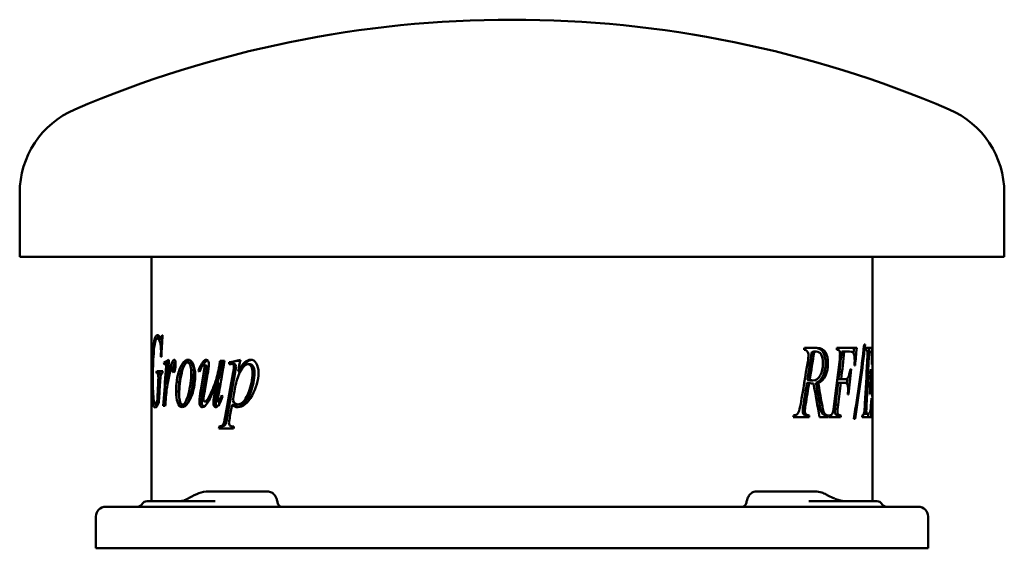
# Model space of a CAD drawing. Header units: millimetres. Extents: x 242 to 598, y 202 to 392.
import ezdxf

# ---------------------------------------------------------------- set-up
doc = ezdxf.new("R2010")
doc.units = ezdxf.units.MM
doc.header["$LTSCALE"] = 2
doc.layers.add('Widoczne (ISO)', color=7, linetype='Continuous', lineweight=50)

msp = doc.modelspace()

# ---------------------------------------------------------------- linework, layer by layer
at = {"layer": 'Widoczne (ISO)'}
for p, q in [((242.5, 306.84), (242.5, 329.84)), ((597.5, 306.84), (597.5, 329.84)), ((597.5, 306.84), (242.5, 306.84)), ((290, 218.66), (290, 306.84)), ((550, 269.68), (550, 306.84)), ((293.19, 277.32), (292.2, 277.32)), ((293.95, 277.32), (293.47, 277.32)), ((294.02, 278.57), (293.85, 278.57)), ((530.01, 273.92), (525.46, 273.92)), ((544.27, 273.92), (537.17, 273.92)), ((547.3, 275.15), (546.98, 275.15)), ((549.83, 273.92), (547.68, 273.92)), ((293.42, 270.69), (293.57, 270.69)), ((525.32, 273.25), (525.37, 273.25)), ((528.1, 272.47), (528.94, 272.47)), ((528.85, 272.62), (529.69, 272.62)), ((538.88, 272.62), (539.8, 272.62)), ((539.8, 272.62), (541.67, 272.62)), ((547.64, 273.25), (547.71, 273.25)), ((548.1, 272.58), (548.72, 272.58)), ((548.72, 272.58), (549.13, 272.58)), ((295.48, 268.66), (294.52, 268.66)), ((295.9, 268.15), (294.94, 268.15)), ((296.15, 267.87), (295.2, 267.87)), ((298.41, 266.87), (297.47, 266.87)), ((298.51, 266.25), (297.64, 266.25)), ((303.9, 268.73), (303, 268.73)), ((309.45, 268.89), (308.6, 268.89)), ((309.66, 267.66), (308.81, 267.66)), ((315.3, 267.72), (314.49, 267.72)), ((316.4, 269.26), (314.74, 269.26)), ((318.05, 268.03), (318.05, 268.75)), ((318.84, 268.75), (318.05, 268.75)), ((318.84, 268.15), (318.84, 268.75)), ((319.76, 268.15), (318.99, 268.15)), ((325.64, 268.07), (324.91, 268.07)), ((542.25, 266.26), (542.01, 266.26)), ((543.5, 267.61), (543.71, 267.61)), ((549.4, 266.28), (549.34, 266.28)), ((549.7, 267.92), (549.75, 267.92)), ((291.86, 264.84), (291.95, 264.84)), ((294.07, 265.56), (291.9, 265.56)), ((292.93, 264.84), (291.95, 264.84)), ((293.39, 264.31), (292.41, 264.31)), ((307.46, 265.74), (306.99, 265.74)), ((322.03, 265.44), (321.27, 265.44)), ((550, 253.46), (550, 264)), ((295.8, 260.72), (295.54, 260.72)), ((314.3, 261.52), (313.48, 261.52)), ((526.32, 261.36), (527.15, 261.36)), ((526.51, 262.4), (527.33, 262.4)), ((527.66, 262.24), (528.49, 262.24)), ((528.54, 261.08), (528.73, 261.08)), ((529.57, 261.36), (530.42, 261.36)), ((537.6, 261.36), (538.52, 261.36)), ((537.75, 262.67), (538.67, 262.67)), ((538.52, 261.36), (539.85, 261.36)), ((539.98, 262.67), (538.67, 262.67)), ((547.66, 261.38), (548.23, 261.38)), ((547.73, 262.69), (548.29, 262.69)), ((548.23, 261.38), (548.61, 261.38)), ((548.65, 262.69), (548.29, 262.69)), ((541.07, 257.17), (541.34, 257.17)), ((549.04, 257.22), (549.13, 257.22)), ((549.64, 255.87), (549.59, 255.87)), ((292.38, 253.86), (291.39, 253.86)), ((292.7, 254.73), (292.09, 254.73)), ((294.24, 253), (294.98, 253)), ((302.16, 253.49), (301.24, 253.49)), ((310.08, 254.63), (309.22, 254.63)), ((314.82, 254.37), (314.16, 254.37)), ((319.85, 253.47), (319.08, 253.47)), ((322.1, 253.59), (321.34, 253.59)), ((525.05, 253.42), (525.86, 253.42)), ((536.65, 253.46), (537.56, 253.46)), ((547.16, 252.72), (547.8, 252.72)), ((521.39, 248.92), (527.09, 248.92)), ((525.1, 250.03), (525.92, 250.03)), ((526.37, 249.6), (527.19, 249.6)), ((530.86, 248.92), (533.87, 248.92)), ((533.09, 249.6), (533.97, 249.6)), ((534.11, 248.92), (538.47, 248.92)), ((537.65, 249.6), (538.57, 249.6)), ((546.25, 248.92), (549.45, 248.92)), ((547.12, 250.17), (548.1, 250.17)), ((548.47, 250.17), (548.1, 250.17)), ((550, 218.66), (550, 249.63)), ((315.25, 245.6), (314.44, 245.6)), ((543.21, 248.35), (543.71, 248.35)), ((314.33, 244.93), (319.62, 244.93)), ((319.28, 222.16), (310.42, 222.16)), ((330.29, 222.16), (319.28, 222.16)), ((331.87, 222.16), (330.29, 222.16)), ((509.7, 222.16), (508.13, 222.16)), ((520.45, 222.16), (509.7, 222.16)), ((529.31, 222.16), (520.45, 222.16)), ((273.5, 216.66), (278, 216.66)), ((562, 216.66), (278, 216.66)), ((288.43, 218.66), (303.91, 218.66)), ((312.95, 218.66), (303.91, 218.66)), ((536.09, 218.66), (527.05, 218.66)), ((536.09, 218.66), (551.57, 218.66)), ((562, 216.66), (566.5, 216.66)), ((270, 201.66), (270, 213.16)), ((570, 213.16), (570, 201.66)), ((270, 201.66), (278, 201.66)), ((562, 201.66), (278, 201.66)), ((562, 201.66), (570, 201.66))]:
    msp.add_line(p, q, dxfattribs=at)
for centre, radius, start, end in [((420, -7.66), 400, 66.7905, 113.2095), ((275.28, 329.84), 32.78, 113.2095, 180), ((564.72, 329.84), 32.78, 0, 66.7905), ((273.5, 213.16), 3.5, 90, 180), ((284.97, 218.66), 2, 270, 330), ((288.43, 216.66), 2, 90, 150), ((551.57, 216.66), 2, 30, 90), ((555.03, 218.66), 2, 210, 270), ((566.5, 213.16), 3.5, 0, 90)]:
    msp.add_arc(centre, radius, start, end, dxfattribs=at)
for centre, major_axis, ratio, start_param, end_param in [((306.36, 218.77), (0.1, 2.5), 0.341609, 0.168083, 0.169923), ((531.5, 217.06), (1.62, 4.09), 0.518576, 6.215108, 6.21858), ((303.74, 217.62), (-0.95, 1.76), 0.572665, 6.282714, 6.285264)]:
    msp.add_ellipse(centre, major_axis=major_axis, ratio=ratio, start_param=start_param, end_param=end_param, dxfattribs=at)
for points, knots in [([(290.24, 262.68), (290.24, 264.84), (290.26, 266.9), (290.33, 268.85), (290.39, 270.79), (290.48, 272.44), (290.61, 273.79), (290.74, 275.14), (290.91, 276.2), (291.12, 276.98)], [0, 0, 0, 0, 1, 1, 1, 2, 2, 2, 3, 3, 3, 3]), ([(293.45, 272.73), (293.45, 273.94), (293.33, 275.01), (293.09, 275.94), (292.86, 276.86), (292.55, 277.32), (292.2, 277.32)], [0, 0, 0, 0, 1, 1, 1, 2, 2, 2, 2]), ([(293.47, 277.32), (293.54, 277.32), (293.6, 277.4), (293.65, 277.54), (293.7, 277.68), (293.77, 278.03), (293.85, 278.57)], [0, 0, 0, 0, 1, 1, 1, 2, 2, 2, 2]), ([(529.16, 273.92), (530.61, 273.92), (531.59, 273.41), (532.18, 272.38), (532.77, 271.35), (533.05, 269.99), (533.05, 268.31)], [0, 0, 0, 0, 1, 1, 1, 2, 2, 2, 2]), ([(530.01, 273.92), (531.47, 273.92), (532.45, 273.41), (533.05, 272.38), (533.64, 271.35), (533.93, 269.99), (533.93, 268.31)], [0, 0, 0, 0, 1, 1, 1, 2, 2, 2, 2]), ([(526.87, 271.25), (526.87, 271.81), (526.74, 272.28), (526.47, 272.68), (526.21, 273.07), (525.83, 273.26), (525.32, 273.25)], [0, 0, 0, 0, 1, 1, 1, 2, 2, 2, 2]), ([(532.09, 268.39), (532.09, 269.75), (531.9, 270.79), (531.51, 271.52), (531.12, 272.25), (530.52, 272.62), (529.69, 272.62)], [0, 0, 0, 0, 1, 1, 1, 2, 2, 2, 2]), ([(538.27, 271.76), (538.27, 272.07), (538.24, 272.34), (538.17, 272.58), (538.11, 272.81), (538.01, 272.98), (537.88, 273.09), (537.75, 273.19), (537.48, 273.25), (537.07, 273.25)], [0, 0, 0, 0, 1, 1, 1, 2, 2, 2, 3, 3, 3, 3]), ([(543.56, 269.49), (543.56, 270.31), (543.49, 270.95), (543.35, 271.43), (543.21, 271.91), (543.03, 272.24), (542.8, 272.43)], [0, 0, 0, 0, 1, 1, 1, 2, 2, 2, 2]), ([(548.14, 271.76), (548.14, 272.22), (548.11, 272.59), (548.06, 272.85), (548, 273.12), (547.89, 273.25), (547.71, 273.25)], [0, 0, 0, 0, 1, 1, 1, 2, 2, 2, 2]), ([(298.01, 265.13), (297.92, 265.13), (297.83, 265.22), (297.77, 265.41), (297.7, 265.59), (297.66, 265.87), (297.64, 266.25)], [0, 0, 0, 0, 1, 1, 1, 2, 2, 2, 2]), ([(298.21, 269.69), (298.36, 269.69), (298.47, 269.57), (298.56, 269.33), (298.64, 269.09), (298.68, 268.74), (298.68, 268.28)], [0, 0, 0, 0, 1, 1, 1, 2, 2, 2, 2]), ([(298.88, 258.35), (298.88, 260.16), (299.06, 261.97), (299.45, 263.79), (299.84, 265.61), (300.37, 267.05), (301.07, 268.1), (301.77, 269.16), (302.48, 269.69), (303.19, 269.69)], [0, 0, 0, 0, 1, 1, 1, 2, 2, 2, 3, 3, 3, 3]), ([(299.81, 258.35), (299.81, 260.16), (299.99, 261.97), (300.38, 263.79), (300.77, 265.61), (301.29, 267.05), (301.99, 268.1), (302.53, 268.93), (303.09, 269.43), (303.64, 269.61)], [0, 0, 0, 0, 1, 1, 1, 2, 2, 2, 2.785493, 2.785493, 2.785493, 2.785493]), ([(303, 268.73), (302.21, 268.73), (301.52, 267.43), (300.9, 264.84), (300.29, 262.26), (300.01, 259.69), (300.01, 257.14)], [0, 0, 0, 0, 1, 1, 1, 2, 2, 2, 2]), ([(304.35, 265.19), (304.35, 266.34), (304.22, 267.21), (303.97, 267.82), (303.72, 268.42), (303.39, 268.73), (303, 268.73)], [0, 0, 0, 0, 1, 1, 1, 2, 2, 2, 2]), ([(303.19, 269.69), (303.91, 269.69), (304.53, 269.15), (305.02, 268.08), (305.51, 267.01), (305.76, 265.63), (305.76, 263.93)], [0, 0, 0, 0, 1, 1, 1, 2, 2, 2, 2]), ([(305.24, 265.19), (305.24, 266.34), (305.11, 267.21), (304.86, 267.82), (304.61, 268.42), (304.29, 268.73), (303.9, 268.73)], [0, 0, 0, 0, 1, 1, 1, 2, 2, 2, 2]), ([(308.81, 267.66), (308.65, 267.66), (308.49, 267.57), (308.33, 267.39), (308.17, 267.2), (307.82, 266.52), (307.27, 265.33)], [0, 0, 0, 0, 1, 1, 1, 2, 2, 2, 2]), ([(309.12, 267.13), (309.12, 267.27), (309.08, 267.39), (309.02, 267.5), (308.96, 267.61), (308.89, 267.66), (308.81, 267.66)], [0, 0, 0, 0, 1, 1, 1, 2, 2, 2, 2]), ([(309.22, 254.63), (309.44, 254.63), (309.73, 254.83), (310.1, 255.23), (310.46, 255.64), (310.95, 256.54), (311.57, 257.94), (312.2, 259.34), (312.72, 260.66), (313.14, 261.88), (313.56, 263.11), (314.01, 265.06), (314.49, 267.72)], [0, 0, 0, 0, 1, 1, 1, 2, 2, 2, 3, 3, 3, 4, 4, 4, 4]), ([(309.97, 267.13), (309.97, 267.27), (309.94, 267.39), (309.87, 267.5), (309.81, 267.61), (309.74, 267.66), (309.66, 267.66)], [0, 0, 0, 0, 1, 1, 1, 2, 2, 2, 2]), ([(309.84, 269.69), (310.1, 269.69), (310.31, 269.51), (310.48, 269.16), (310.65, 268.82), (310.74, 268.38), (310.74, 267.85)], [0, 0, 0, 0, 1, 1, 1, 2, 2, 2, 2]), ([(313.84, 261.52), (313.88, 261.64), (313.92, 261.76), (313.96, 261.88), (314.38, 263.11), (314.82, 265.06), (315.3, 267.72)], [2.900712, 2.900712, 2.900712, 2.900712, 3, 3, 3, 4, 4, 4, 4]), ([(319.72, 267.11), (319.72, 267.44), (319.66, 267.69), (319.54, 267.88), (319.42, 268.06), (319.23, 268.15), (318.99, 268.15)], [0, 0, 0, 0, 1, 1, 1, 2, 2, 2, 2]), ([(320.49, 267.11), (320.49, 267.44), (320.43, 267.69), (320.31, 267.88), (320.19, 268.06), (320.01, 268.15), (319.76, 268.15)], [0, 0, 0, 0, 1, 1, 1, 2, 2, 2, 2]), ([(324.91, 268.07), (323.99, 268.07), (323.09, 267.31), (322.22, 265.79), (321.35, 264.28), (320.73, 262.5), (320.35, 260.45)], [0, 0, 0, 0, 1, 1, 1, 2, 2, 2, 2]), ([(321.27, 265.44), (322.14, 267.02), (322.93, 268.12), (323.64, 268.75), (324.34, 269.37), (325.07, 269.69), (325.83, 269.69)], [0, 0, 0, 0, 1, 1, 1, 2, 2, 2, 2]), ([(322.43, 266.14), (323.13, 267.35), (323.79, 268.22), (324.38, 268.75), (324.95, 269.26), (325.55, 269.57), (326.16, 269.66)], [0.154743, 0.154743, 0.154743, 0.154743, 1, 1, 1, 1.824542, 1.824542, 1.824542, 1.824542]), ([(326.48, 265.03), (326.48, 266.01), (326.32, 266.76), (326.01, 267.29), (325.69, 267.81), (325.32, 268.07), (324.91, 268.07)], [0, 0, 0, 0, 1, 1, 1, 2, 2, 2, 2]), ([(327.2, 265.03), (327.2, 266.01), (327.04, 266.76), (326.73, 267.29), (326.42, 267.81), (326.05, 268.07), (325.64, 268.07)], [0, 0, 0, 0, 1, 1, 1, 2, 2, 2, 2]), ([(325.83, 269.69), (326.58, 269.69), (327.23, 269.25), (327.78, 268.39), (328.33, 267.52), (328.61, 266.4), (328.61, 265.01)], [0, 0, 0, 0, 1, 1, 1, 2, 2, 2, 2]), ([(528.49, 262.24), (529.65, 262.24), (530.52, 262.83), (531.15, 264.01), (531.79, 265.18), (532.09, 266.65), (532.09, 268.39)], [0, 0, 0, 0, 1, 1, 1, 2, 2, 2, 2]), ([(533.05, 268.31), (533.05, 266.7), (532.76, 265.23), (532.15, 263.89), (531.54, 262.56), (530.7, 261.72), (529.57, 261.36)], [0, 0, 0, 0, 1, 1, 1, 2, 2, 2, 2]), ([(533.93, 268.31), (533.93, 266.7), (533.63, 265.23), (533.02, 263.89), (532.41, 262.56), (531.56, 261.72), (530.42, 261.36)], [0, 0, 0, 0, 1, 1, 1, 2, 2, 2, 2]), ([(539.98, 262.67), (540.54, 262.67), (540.95, 262.9), (541.21, 263.35), (541.47, 263.81), (541.74, 264.78), (542.01, 266.26)], [0, 0, 0, 0, 1, 1, 1, 2, 2, 2, 2]), ([(548.65, 262.69), (548.89, 262.69), (549.04, 262.94), (549.13, 263.46), (549.21, 263.97), (549.28, 264.91), (549.34, 266.28)], [0, 0, 0, 0, 1, 1, 1, 2, 2, 2, 2]), ([(549.91, 258.24), (549.91, 260.96), (549.94, 263.61), (549.97, 266.19), (549.99, 267.5), (550, 268.66), (550, 269.68)], [0, 0, 0, 0, 1, 1, 1, 1.505079, 1.505079, 1.505079, 1.505079]), ([(294.02, 264.84), (293.79, 264.83), (293.63, 264.72), (293.53, 264.51), (293.43, 264.3), (293.34, 263.94), (293.27, 263.44)], [0, 0, 0, 0, 1, 1, 1, 2, 2, 2, 2]), ([(305.76, 263.93), (305.76, 262.07), (305.52, 260.25), (305.06, 258.44), (304.61, 256.64), (303.98, 255.21), (303.21, 254.15), (302.45, 253.1), (301.73, 252.57), (301.07, 252.57)], [0, 0, 0, 0, 1, 1, 1, 2, 2, 2, 3, 3, 3, 3]), ([(301.24, 253.49), (301.95, 253.49), (302.65, 254.77), (303.32, 257.35), (303.99, 259.92), (304.35, 262.54), (304.35, 265.19)], [0, 0, 0, 0, 1, 1, 1, 2, 2, 2, 2]), ([(302.16, 253.49), (302.86, 253.49), (303.55, 254.77), (304.22, 257.35), (304.89, 259.92), (305.24, 262.54), (305.24, 265.19)], [0, 0, 0, 0, 1, 1, 1, 2, 2, 2, 2]), ([(328.61, 265.01), (328.61, 262.3), (327.81, 259.55), (326.29, 256.76), (324.77, 253.96), (323.03, 252.57), (321.14, 252.57)], [0, 0, 0, 0, 1, 1, 1, 2, 2, 2, 2]), ([(321.34, 253.59), (321.77, 253.59), (322.2, 253.77), (322.64, 254.12), (323.08, 254.48), (323.52, 255), (323.95, 255.7), (324.38, 256.41), (324.77, 257.21), (325.12, 258.12), (325.47, 259.04), (325.79, 260.11), (326.06, 261.35), (326.34, 262.59), (326.48, 263.82), (326.48, 265.03)], [0, 0, 0, 0, 1, 1, 1, 2, 2, 2, 3, 3, 3, 4, 4, 4, 5, 5, 5, 5]), ([(322.1, 253.59), (322.52, 253.59), (322.95, 253.77), (323.39, 254.12), (323.83, 254.48), (324.26, 255), (324.69, 255.7), (325.12, 256.41), (325.51, 257.21), (325.85, 258.12), (326.2, 259.04), (326.51, 260.11), (326.79, 261.35), (327.06, 262.59), (327.2, 263.82), (327.2, 265.03)], [0, 0, 0, 0, 1, 1, 1, 2, 2, 2, 3, 3, 3, 4, 4, 4, 5, 5, 5, 5]), ([(291.39, 252.43), (291.01, 252.43), (290.77, 252.92), (290.62, 253.91), (290.46, 254.89), (290.37, 256.2), (290.31, 257.83), (290.26, 259.46), (290.24, 261.07), (290.24, 262.68)], [0, 0, 0, 0, 1, 1, 1, 2, 2, 2, 3, 3, 3, 3]), ([(290.51, 262.43), (290.51, 260.11), (290.56, 258.09), (290.69, 256.4), (290.81, 254.7), (291.02, 253.86), (291.39, 253.86)], [0, 0, 0, 0, 1, 1, 1, 2, 2, 2, 2]), ([(313.48, 261.52), (312.24, 258.1), (311.24, 255.75), (310.45, 254.48), (309.67, 253.21), (308.96, 252.57), (308.34, 252.57)], [0, 0, 0, 0, 1, 1, 1, 2, 2, 2, 2]), ([(541.18, 258.99), (541.18, 259.76), (541.09, 260.34), (540.9, 260.75), (540.72, 261.16), (540.38, 261.36), (539.85, 261.36)], [0, 0, 0, 0, 1, 1, 1, 2, 2, 2, 2]), ([(549.08, 259.18), (549.08, 259.71), (549.07, 260.13), (549.04, 260.44), (549.02, 260.76), (548.98, 260.99), (548.94, 261.15), (548.89, 261.3), (548.79, 261.38), (548.61, 261.38)], [0, 0, 0, 0, 1, 1, 1, 2, 2, 2, 3, 3, 3, 3]), ([(301.07, 252.57), (300.39, 252.57), (299.86, 253.11), (299.46, 254.18), (299.07, 255.26), (298.88, 256.65), (298.88, 258.35)], [0, 0, 0, 0, 1, 1, 1, 2, 2, 2, 2]), ([(301.54, 252.65), (301.07, 252.85), (300.69, 253.35), (300.39, 254.18), (300, 255.26), (299.81, 256.65), (299.81, 258.35)], [0.230271, 0.230271, 0.230271, 0.230271, 1, 1, 1, 2, 2, 2, 2]), ([(300.01, 257.14), (300.01, 255.97), (300.12, 255.07), (300.35, 254.44), (300.58, 253.8), (300.88, 253.49), (301.24, 253.49)], [0, 0, 0, 0, 1, 1, 1, 2, 2, 2, 2]), ([(314.16, 254.37), (314.26, 254.37), (314.36, 254.45), (314.47, 254.63), (314.58, 254.81), (314.87, 255.56), (315.33, 256.88)], [0, 0, 0, 0, 1, 1, 1, 2, 2, 2, 2]), ([(548.47, 250.17), (548.84, 250.17), (549.07, 250.59), (549.23, 251.45), (549.38, 252.3), (549.5, 253.77), (549.59, 255.87)], [0, 0, 0, 0, 1, 1, 1, 2, 2, 2, 2]), ([(550, 249.63), (550, 249.63), (550, 249.63), (550, 249.63), (550, 250.48), (549.97, 251.68), (549.95, 253.23), (549.93, 254.79), (549.91, 256.45), (549.91, 258.24)], [0.999999, 0.999999, 0.999999, 0.999999, 1, 1, 1, 2, 2, 2, 3, 3, 3, 3]), ([(550, 257.93), (550, 255.51), (550.01, 253.57), (550, 252.13), (549.99, 251.79), (549.99, 251.48), (549.98, 251.22)], [0, 0, 0, 0, 1, 1, 1, 1.238862, 1.238862, 1.238862, 1.238862]), ([(291.39, 253.86), (291.48, 253.86), (291.57, 253.91), (291.66, 254.02), (291.75, 254.13), (291.88, 254.37), (292.09, 254.73)], [0, 0, 0, 0, 1, 1, 1, 2, 2, 2, 2]), ([(292.67, 254.22), (292.33, 253.5), (292.09, 253.02), (291.91, 252.78), (291.73, 252.55), (291.56, 252.43), (291.39, 252.43)], [0, 0, 0, 0, 1, 1, 1, 2, 2, 2, 2]), ([(308.34, 252.57), (308.04, 252.57), (307.79, 252.76), (307.58, 253.15), (307.38, 253.54), (307.28, 254.03), (307.28, 254.63)], [0, 0, 0, 0, 1, 1, 1, 2, 2, 2, 2]), ([(308.82, 252.69), (308.68, 252.78), (308.56, 252.94), (308.45, 253.15), (308.25, 253.54), (308.15, 254.03), (308.15, 254.63)], [0.452999, 0.452999, 0.452999, 0.452999, 1, 1, 1, 2, 2, 2, 2]), ([(308.77, 255.41), (308.77, 255.16), (308.81, 254.97), (308.89, 254.84), (308.97, 254.7), (309.08, 254.63), (309.22, 254.63)], [0, 0, 0, 0, 1, 1, 1, 2, 2, 2, 2]), ([(313.13, 252.57), (312.9, 252.57), (312.71, 252.71), (312.57, 252.98), (312.43, 253.25), (312.36, 253.6), (312.36, 254.02)], [0, 0, 0, 0, 1, 1, 1, 2, 2, 2, 2]), ([(313.59, 252.71), (313.52, 252.78), (313.45, 252.87), (313.4, 252.98), (313.26, 253.25), (313.19, 253.6), (313.19, 254.02)], [0.591409, 0.591409, 0.591409, 0.591409, 1, 1, 1, 2, 2, 2, 2]), ([(313.96, 254.96), (313.96, 254.75), (313.98, 254.6), (314.02, 254.51), (314.05, 254.41), (314.1, 254.37), (314.16, 254.37)], [0, 0, 0, 0, 1, 1, 1, 2, 2, 2, 2]), ([(321.14, 252.57), (320.74, 252.57), (320.39, 252.63), (320.09, 252.76), (319.78, 252.89), (319.44, 253.13), (319.08, 253.47)], [0, 0, 0, 0, 1, 1, 1, 2, 2, 2, 2]), ([(321.53, 252.59), (321.29, 252.62), (321.06, 252.68), (320.86, 252.76), (320.55, 252.89), (320.22, 253.13), (319.85, 253.47)], [0.323051, 0.323051, 0.323051, 0.323051, 1, 1, 1, 2, 2, 2, 2]), ([(530.81, 254.03), (531.11, 252.23), (531.41, 251.06), (531.7, 250.52), (531.99, 249.97), (532.46, 249.67), (533.09, 249.6)], [0, 0, 0, 0, 1, 1, 1, 2, 2, 2, 2]), ([(531.66, 254.03), (531.97, 252.23), (532.27, 251.06), (532.56, 250.52), (532.86, 249.97), (533.33, 249.67), (533.97, 249.6)], [0, 0, 0, 0, 1, 1, 1, 2, 2, 2, 2]), ([(314.44, 245.6), (315.11, 245.66), (315.57, 245.86), (315.81, 246.2), (316.05, 246.54), (316.3, 247.49), (316.56, 249.06)], [0, 0, 0, 0, 1, 1, 1, 2, 2, 2, 2]), ([(315.25, 245.6), (315.91, 245.66), (316.37, 245.86), (316.61, 246.2), (316.85, 246.54), (317.1, 247.49), (317.36, 249.06)], [0, 0, 0, 0, 1, 1, 1, 2, 2, 2, 2]), ([(536.4, 251.01), (536.4, 250.6), (536.47, 250.28), (536.62, 250.06), (536.76, 249.83), (537.12, 249.68), (537.65, 249.6)], [0, 0, 0, 0, 1, 1, 1, 2, 2, 2, 2]), ([(537.3, 251.01), (537.3, 250.6), (537.38, 250.28), (537.52, 250.06), (537.67, 249.83), (538.02, 249.68), (538.57, 249.6)], [0, 0, 0, 0, 1, 1, 1, 2, 2, 2, 2]), ([(317.96, 246.89), (317.96, 246.62), (318.01, 246.39), (318.1, 246.2), (318.19, 246.01), (318.33, 245.86), (318.53, 245.76), (318.73, 245.66), (319.13, 245.6), (319.74, 245.6)], [0, 0, 0, 0, 1, 1, 1, 2, 2, 2, 3, 3, 3, 3]), ([(306.32, 221.24), (307.38, 221.71), (308.54, 222.02), (309.93, 222.15), (310.17, 222.16), (310.42, 222.16)], [0, 0, 0, 0, 0.3643888, 0.3643888, 0.4421253, 0.4421253, 0.4421253, 0.4421253]), ([(335.33, 218.82), (335.25, 219.18), (335.14, 219.52), (334.85, 220.18), (334.67, 220.49), (334.08, 221.29), (333.66, 221.6), (332.79, 222.08), (332.28, 222.16), (331.87, 222.16)], [-0.379764, -0.379764, -0.379764, -0.379764, -0.3273635, -0.3273635, -0.2718934, -0.2718934, -0.168602, -0.168602, 0, 0, 0, 0]), ([(508.13, 222.16), (507.8, 222.16), (507.47, 222.1), (506.73, 221.85), (506.42, 221.64), (505.82, 221.16), (505.49, 220.77), (504.96, 219.83), (504.78, 219.32), (504.67, 218.83)], [-0.4844799, -0.4844799, -0.4844799, -0.4844799, -0.4116804, -0.4116804, -0.3186277, -0.3186277, -0.1544206, -0.1544206, 0, 0, 0, 0]), ([(529.31, 222.16), (530.11, 222.16), (530.91, 222.02), (532.21, 221.6), (532.74, 221.37), (533.25, 221.09)], [0, 0, 0, 0, 0.2547225, 0.2547225, 0.4384479, 0.4384479, 0.4384479, 0.4384479]), ([(533.69, 220.85), (534.29, 220.53), (534.98, 220.22), (535.88, 219.82), (536.09, 219.73), (536.3, 219.64)], [0, 0, 0, 0, 0.2472084, 0.2472084, 0.3207345, 0.3207345, 0.3207345, 0.3207345]), ([(300.13, 218.66), (300.64, 218.66), (301.25, 218.76), (302.17, 219.08), (302.49, 219.21), (302.79, 219.38)], [0, 0, 0, 0, 0.2720341, 0.2720341, 0.4131673, 0.4131673, 0.4131673, 0.4131673]), ([(336.98, 216.66), (336.91, 216.66), (336.83, 216.66), (336.55, 216.72), (336.35, 216.81), (336, 217.08), (335.85, 217.25), (335.61, 217.66), (335.52, 217.89), (335.47, 218.14)], [-0.2660098, -0.2660098, -0.2660098, -0.2660098, -0.2363478, -0.2363478, -0.1555809, -0.1555809, -0.0766825, -0.0766825, 0, 0, 0, 0]), ([(504.53, 218.14), (504.48, 217.93), (504.41, 217.72), (504.22, 217.36), (504.1, 217.2), (503.8, 216.9), (503.61, 216.79), (503.28, 216.68), (503.15, 216.66), (503.02, 216.66)], [-0.5308137, -0.5308137, -0.5308137, -0.5308137, -0.4641739, -0.4641739, -0.3970959, -0.3970959, -0.3159967, -0.3159967, -0.264871, -0.264871, -0.264871, -0.264871]), ([(536.35, 219.62), (536.9, 219.38), (537.45, 219.16), (538.7, 218.77), (539.35, 218.66), (539.87, 218.66)], [0, 0, 0, 0, 0.1985224, 0.1985224, 0.4815883, 0.4815883, 0.4815883, 0.4815883])]:
    msp.add_open_spline(points, degree=3, knots=knots, dxfattribs=at)
for points in [[(292.2, 277.32), (291.49, 277.32), (291.08, 275.53), (290.81, 271.95)], [(291.12, 276.98), (291.4, 278.04), (291.76, 278.57), (292.2, 278.57)], [(292.2, 278.57), (292.53, 278.57), (292.86, 278.27), (293.18, 277.67)], [(292.21, 277.32), (292.36, 277.79), (292.53, 278.13), (292.71, 278.33)], [(293.18, 277.67), (293.31, 277.44), (293.41, 277.32), (293.47, 277.32)], [(293.9, 276.5), (293.69, 277.05), (293.45, 277.32), (293.19, 277.32)], [(294.02, 278.57), (293.86, 275.94), (293.72, 273.31), (293.57, 270.69)], [(525.32, 273.25), (525.37, 273.47), (525.41, 273.7), (525.46, 273.92)], [(537.07, 273.25), (537.11, 273.47), (537.14, 273.7), (537.17, 273.92)], [(543.31, 273.92), (543.25, 273.27), (543.2, 272.62), (543.14, 271.97)], [(543.21, 248.35), (544.71, 257.28), (545.97, 266.22), (546.98, 275.15)], [(547.3, 275.15), (546.35, 266.22), (545.15, 257.28), (543.71, 248.35)], [(544.27, 273.92), (544.09, 271.82), (543.9, 269.72), (543.71, 267.61)], [(547.64, 273.25), (547.65, 273.47), (547.67, 273.7), (547.68, 273.92)], [(548.83, 273.92), (548.83, 273.47), (548.82, 273.02), (548.82, 272.58)], [(549.83, 273.92), (549.81, 271.92), (549.78, 269.92), (549.75, 267.92)], [(290.81, 271.95), (290.59, 269.12), (290.51, 265.95), (290.51, 262.43)], [(293.42, 270.69), (293.44, 271.61), (293.45, 272.29), (293.45, 272.73)], [(528.1, 272.47), (527.58, 269.12), (527.05, 265.76), (526.51, 262.4)], [(526.61, 268.9), (526.78, 269.91), (526.87, 270.69), (526.87, 271.25)], [(528.94, 272.47), (528.41, 269.12), (527.88, 265.76), (527.33, 262.4)], [(528.85, 272.62), (528.64, 272.62), (528.39, 272.57), (528.1, 272.47)], [(529.69, 272.62), (529.48, 272.62), (529.23, 272.57), (528.94, 272.47)], [(538.88, 272.62), (538.52, 269.3), (538.14, 265.98), (537.75, 262.67)], [(538.05, 268.9), (538.2, 270.11), (538.27, 271.06), (538.27, 271.76)], [(539.8, 272.62), (539.43, 269.3), (539.06, 265.98), (538.67, 262.67)], [(542.8, 272.43), (542.63, 272.55), (542.27, 272.62), (541.67, 272.62)], [(548.05, 268.98), (548.11, 270.19), (548.14, 271.12), (548.14, 271.76)], [(548.72, 272.58), (548.59, 269.28), (548.44, 265.98), (548.29, 262.69)], [(549.53, 272.25), (549.49, 272.47), (549.37, 272.58), (549.13, 272.58)], [(549.68, 270.96), (549.65, 271.52), (549.6, 271.95), (549.53, 272.25)], [(549.71, 269.33), (549.71, 269.98), (549.7, 270.53), (549.68, 270.96)], [(294.52, 268.66), (295.07, 269), (295.66, 269.34), (296.31, 269.69)], [(294.58, 267.99), (294.56, 268.21), (294.54, 268.44), (294.52, 268.66)], [(294.94, 268.15), (294.87, 268.15), (294.75, 268.1), (294.58, 267.99)], [(295.2, 267.87), (295.13, 268.06), (295.05, 268.15), (294.94, 268.15)], [(295.11, 264.46), (295.22, 265.79), (295.28, 266.74), (295.28, 267.3)], [(295.28, 267.3), (295.28, 267.53), (295.25, 267.72), (295.2, 267.87)], [(295.48, 268.66), (295.73, 268.82), (295.99, 268.98), (296.26, 269.13)], [(295.53, 268.15), (295.51, 268.32), (295.5, 268.49), (295.48, 268.66)], [(296.31, 269.69), (296.05, 266.7), (295.79, 263.71), (295.54, 260.72)], [(295.54, 260.72), (296.17, 264.4), (296.79, 266.97), (297.38, 268.44)], [(296.15, 267.89), (296.09, 268.06), (296, 268.15), (295.9, 268.15)], [(297.27, 266.72), (297.16, 266.55), (297, 266.06), (296.8, 265.27)], [(297.47, 266.87), (297.39, 266.87), (297.33, 266.82), (297.27, 266.72)], [(297.38, 268.44), (297.71, 269.27), (297.99, 269.69), (298.21, 269.69)], [(297.58, 266.72), (297.55, 266.82), (297.51, 266.87), (297.47, 266.87)], [(297.64, 266.25), (297.63, 266.49), (297.61, 266.64), (297.58, 266.72)], [(297.8, 266.87), (297.98, 267.48), (298.15, 268.01), (298.32, 268.44)], [(298.32, 268.44), (298.42, 268.7), (298.52, 268.92), (298.62, 269.1)], [(298.52, 266.72), (298.49, 266.82), (298.45, 266.87), (298.41, 266.87)], [(298.68, 268.28), (298.68, 267.47), (298.61, 266.7), (298.46, 265.97)], [(298.56, 266.54), (298.55, 266.62), (298.54, 266.68), (298.52, 266.72)], [(306.99, 265.74), (307.49, 267.17), (308.02, 268.22), (308.6, 268.89)], [(308.6, 268.89), (309.04, 269.42), (309.45, 269.69), (309.84, 269.69)], [(308.64, 267.63), (308.9, 268.14), (309.17, 268.56), (309.45, 268.89)], [(308.76, 264.58), (309, 265.94), (309.12, 266.79), (309.12, 267.13)], [(309.45, 268.89), (309.71, 269.2), (309.96, 269.42), (310.2, 269.55)], [(309.61, 264.58), (309.85, 265.94), (309.97, 266.79), (309.97, 267.13)], [(310.74, 267.85), (310.74, 267.18), (310.58, 266), (310.27, 264.31)], [(316.4, 269.26), (315.72, 265.54), (315.06, 261.82), (314.4, 258.1)], [(314.49, 267.72), (314.57, 268.23), (314.65, 268.75), (314.74, 269.26)], [(315.3, 267.72), (315.38, 268.23), (315.46, 268.75), (315.55, 269.26)], [(318.05, 268.75), (319.35, 269.06), (320.7, 269.37), (322.07, 269.69)], [(318.99, 268.15), (318.76, 268.15), (318.45, 268.11), (318.05, 268.03)], [(318.84, 268.75), (319.88, 269), (320.95, 269.25), (322.04, 269.5)], [(319.45, 265.21), (319.63, 266.23), (319.72, 266.87), (319.72, 267.11)], [(320.22, 265.21), (320.4, 266.23), (320.49, 266.87), (320.49, 267.11)], [(322.07, 269.69), (321.81, 268.27), (321.54, 266.85), (321.27, 265.44)], [(524.08, 253.78), (524.94, 258.82), (525.79, 263.86), (526.61, 268.9)], [(536.17, 253.83), (536.82, 258.85), (537.44, 263.87), (538.05, 268.9)], [(542.25, 266.26), (541.95, 263.23), (541.65, 260.2), (541.34, 257.17)], [(543.5, 267.61), (543.54, 268.37), (543.56, 269), (543.56, 269.49)], [(547.23, 253.89), (547.53, 258.92), (547.8, 263.95), (548.05, 268.98)], [(549.4, 266.28), (549.32, 263.26), (549.23, 260.24), (549.13, 257.22)], [(549.7, 267.92), (549.71, 268.48), (549.71, 268.95), (549.71, 269.33)], [(549.99, 267.58), (550, 266.77), (550, 265.89), (550, 264.94)], [(291.86, 264.84), (291.87, 265.08), (291.88, 265.32), (291.9, 265.56)], [(292.41, 264.31), (292.31, 264.67), (292.15, 264.84), (291.95, 264.84)], [(292.5, 263.29), (292.5, 263.74), (292.47, 264.08), (292.41, 264.31)], [(292.42, 261.17), (292.47, 262.05), (292.5, 262.76), (292.5, 263.29)], [(292.85, 264.84), (292.86, 265.08), (292.87, 265.32), (292.88, 265.56)], [(293.39, 264.31), (293.29, 264.67), (293.13, 264.84), (292.93, 264.84)], [(293.27, 263.44), (293.23, 263.11), (293.15, 262.14), (293.05, 260.53)], [(293.42, 264.19), (293.41, 264.23), (293.4, 264.27), (293.39, 264.31)], [(294.07, 265.56), (294.05, 265.32), (294.04, 265.08), (294.02, 264.84)], [(294.24, 253), (294.51, 256.82), (294.81, 260.64), (295.11, 264.46)], [(296.8, 265.27), (296.47, 264.08), (296.13, 262.52), (295.78, 260.6)], [(298.46, 265.97), (298.36, 265.41), (298.21, 265.13), (298.01, 265.13)], [(307.27, 265.33), (307.18, 265.47), (307.08, 265.61), (306.99, 265.74)], [(307.77, 258.88), (308.1, 260.78), (308.42, 262.68), (308.76, 264.58)], [(308.64, 258.88), (308.96, 260.78), (309.28, 262.68), (309.61, 264.58)], [(310.27, 264.31), (309.91, 262.35), (309.55, 260.39), (309.2, 258.43)], [(316.56, 249.06), (317.5, 254.44), (318.47, 259.83), (319.45, 265.21)], [(317.36, 249.06), (318.29, 254.44), (319.25, 259.83), (320.22, 265.21)], [(540.99, 263.06), (540.92, 262.36), (540.86, 261.66), (540.79, 260.96)], [(550, 264.94), (550, 262.64), (550, 260.3), (550, 257.93)], [(292.09, 254.73), (292.19, 256.88), (292.31, 259.02), (292.42, 261.17)], [(293.05, 260.53), (292.92, 258.43), (292.79, 256.33), (292.67, 254.22)], [(295.78, 260.6), (295.62, 259.78), (295.5, 258.86), (295.39, 257.84)], [(295.77, 260.54), (295.77, 260.6), (295.77, 260.66), (295.78, 260.72)], [(312.49, 255.67), (312.61, 256.52), (312.93, 258.47), (313.48, 261.52)], [(313.32, 255.67), (313.44, 256.52), (313.76, 258.47), (314.3, 261.52)], [(320.35, 260.45), (320.01, 258.61), (319.68, 256.78), (319.35, 254.94)], [(526.32, 261.36), (525.9, 258.71), (525.48, 256.07), (525.05, 253.42)], [(527.15, 261.36), (526.72, 258.71), (526.29, 256.07), (525.86, 253.42)], [(526.51, 262.4), (526.95, 262.29), (527.33, 262.24), (527.66, 262.24)], [(528.73, 261.08), (528.23, 261.06), (527.7, 261.16), (527.15, 261.36)], [(527.33, 262.4), (527.78, 262.29), (528.16, 262.24), (528.49, 262.24)], [(530.86, 248.92), (530.17, 252.97), (529.46, 257.03), (528.73, 261.08)], [(529.57, 261.36), (529.99, 258.92), (530.4, 256.47), (530.81, 254.03)], [(530.42, 261.36), (530.84, 258.92), (531.26, 256.47), (531.66, 254.03)], [(537.6, 261.36), (537.29, 258.73), (536.98, 256.09), (536.65, 253.46)], [(538.52, 261.36), (538.2, 258.73), (537.88, 256.09), (537.56, 253.46)], [(548.23, 261.38), (548.1, 258.5), (547.95, 255.61), (547.8, 252.72)], [(548.31, 262.69), (548.29, 262.25), (548.28, 261.82), (548.27, 261.38)], [(549.04, 257.22), (549.07, 257.98), (549.08, 258.63), (549.08, 259.18)], [(295.39, 257.84), (295.24, 256.45), (295.16, 255.61), (295.14, 255.33)], [(307.28, 254.63), (307.28, 255.56), (307.44, 256.97), (307.77, 258.88)], [(308.15, 254.63), (308.15, 255.56), (308.31, 256.97), (308.64, 258.88)], [(309.2, 258.43), (308.91, 256.84), (308.77, 255.83), (308.77, 255.41)], [(312.36, 254.02), (312.36, 254.44), (312.4, 254.99), (312.49, 255.67)], [(313.19, 254.02), (313.19, 254.44), (313.23, 254.99), (313.32, 255.67)], [(314.4, 258.1), (314.11, 256.44), (313.96, 255.39), (313.96, 254.96)], [(315.65, 256.45), (315.15, 254.95), (314.64, 253.87), (314.12, 253.2)], [(315.33, 256.88), (315.44, 256.74), (315.55, 256.59), (315.65, 256.45)], [(541.07, 257.17), (541.14, 257.91), (541.18, 258.52), (541.18, 258.99)], [(549.64, 255.87), (549.59, 253.55), (549.52, 251.24), (549.45, 248.92)], [(291.92, 252.79), (291.79, 253.03), (291.7, 253.38), (291.62, 253.86)], [(292.38, 253.86), (292.42, 253.86), (292.47, 253.87), (292.52, 253.9)], [(295.14, 255.33), (295.09, 254.55), (295.03, 253.77), (294.98, 253)], [(310.08, 254.63), (310.27, 254.63), (310.51, 254.78), (310.8, 255.08)], [(314.12, 253.2), (313.78, 252.78), (313.45, 252.57), (313.13, 252.57)], [(319.08, 253.47), (318.79, 251.88), (318.5, 250.3), (318.22, 248.71)], [(319.35, 254.94), (319.83, 254.04), (320.49, 253.59), (321.34, 253.59)], [(523.33, 250.72), (523.56, 251.31), (523.82, 252.33), (524.08, 253.78)], [(525.05, 253.42), (524.88, 252.52), (524.8, 251.76), (524.8, 251.15)], [(525.86, 253.42), (525.69, 252.52), (525.61, 251.76), (525.61, 251.15)], [(535.63, 250.7), (535.79, 251.2), (535.97, 252.25), (536.17, 253.83)], [(536.65, 253.46), (536.49, 252.23), (536.4, 251.42), (536.4, 251.01)], [(537.56, 253.46), (537.39, 252.23), (537.3, 251.42), (537.3, 251.01)], [(546.98, 250.7), (547.06, 251.2), (547.14, 252.27), (547.23, 253.89)], [(547.8, 252.72), (547.76, 252.03), (547.74, 251.5), (547.74, 251.13)], [(318.22, 248.71), (318.05, 247.78), (317.96, 247.18), (317.96, 246.89)], [(521.39, 248.92), (521.43, 249.15), (521.47, 249.37), (521.51, 249.6)], [(521.51, 249.6), (522.08, 249.64), (522.45, 249.73), (522.65, 249.88)], [(522.65, 249.88), (522.96, 250.09), (523.18, 250.37), (523.33, 250.72)], [(524.8, 251.15), (524.8, 250.67), (524.9, 250.3), (525.1, 250.03)], [(525.1, 250.03), (525.26, 249.84), (525.69, 249.69), (526.37, 249.6)], [(525.61, 251.15), (525.61, 250.67), (525.71, 250.3), (525.92, 250.03)], [(525.92, 250.03), (526.08, 249.84), (526.51, 249.69), (527.19, 249.6)], [(526.37, 249.6), (526.34, 249.37), (526.3, 249.15), (526.27, 248.92)], [(527.19, 249.6), (527.16, 249.37), (527.12, 249.15), (527.09, 248.92)], [(533.09, 249.6), (533.06, 249.37), (533.03, 249.15), (532.99, 248.92)], [(533.97, 249.6), (533.93, 249.37), (533.9, 249.15), (533.87, 248.92)], [(534.11, 248.92), (534.15, 249.15), (534.19, 249.37), (534.23, 249.6)], [(534.23, 249.6), (534.69, 249.62), (534.99, 249.71), (535.14, 249.86)], [(535.14, 249.86), (535.36, 250.07), (535.53, 250.35), (535.63, 250.7)], [(537.65, 249.6), (537.62, 249.37), (537.59, 249.15), (537.56, 248.92)], [(538.57, 249.6), (538.53, 249.37), (538.5, 249.15), (538.47, 248.92)], [(546.25, 248.92), (546.27, 249.15), (546.29, 249.37), (546.31, 249.6)], [(546.31, 249.6), (546.53, 249.62), (546.68, 249.71), (546.75, 249.86)], [(546.75, 249.86), (546.86, 250.08), (546.94, 250.36), (546.98, 250.7)], [(546.9, 250.27), (546.95, 250.2), (547.02, 250.17), (547.12, 250.17)], [(547.74, 251.13), (547.74, 250.86), (547.77, 250.61), (547.82, 250.39)], [(547.82, 250.39), (547.86, 250.24), (547.96, 250.17), (548.1, 250.17)], [(548.49, 250.17), (548.48, 249.75), (548.46, 249.34), (548.45, 248.92)], [(314.33, 244.93), (314.37, 245.15), (314.4, 245.38), (314.44, 245.6)], [(315.14, 244.93), (315.18, 245.15), (315.21, 245.38), (315.25, 245.6)], [(319.74, 245.6), (319.7, 245.38), (319.66, 245.15), (319.62, 244.93)], [(303.01, 219.5), (304.02, 220.1), (305.12, 220.7), (306.32, 221.24)], [(533.25, 221.08), (533.4, 221), (533.54, 220.92), (533.69, 220.85)], [(302.79, 219.38), (302.86, 219.42), (302.94, 219.46), (303.01, 219.51)], [(335.47, 218.14), (335.42, 218.37), (335.38, 218.59), (335.33, 218.82)], [(504.67, 218.83), (504.62, 218.6), (504.58, 218.37), (504.53, 218.14)]]:
    msp.add_open_spline(points, degree=3, dxfattribs=at)

doc.saveas('drawing.dxf')
